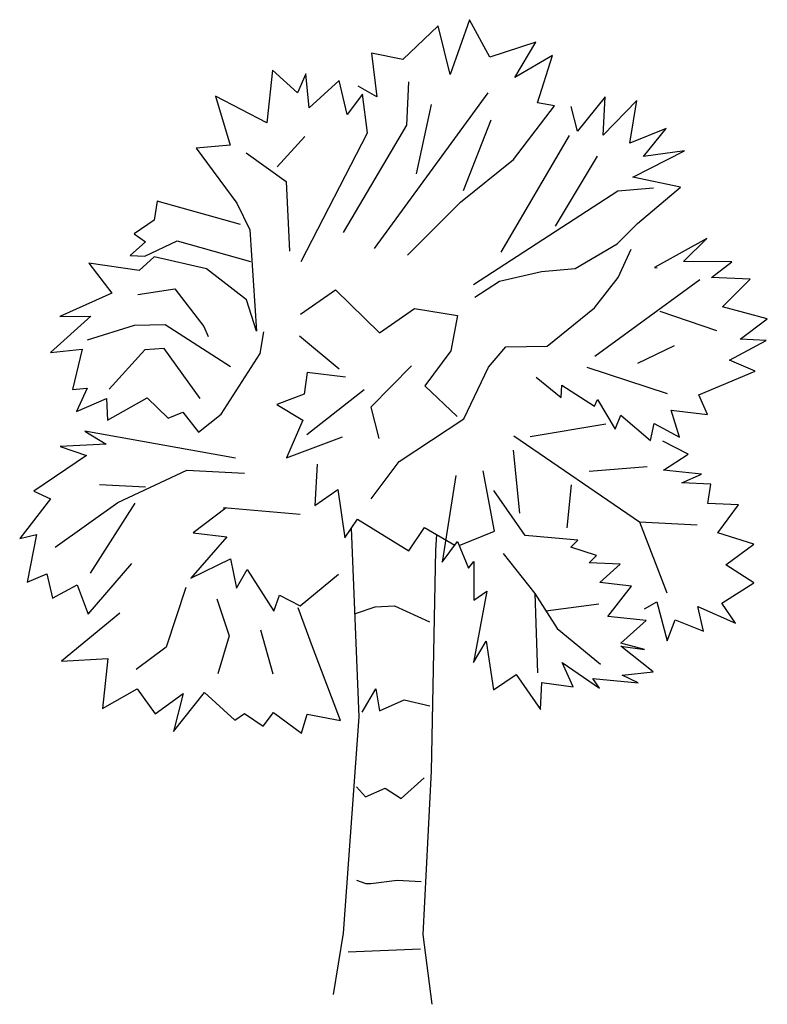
# Model space of a CAD drawing. Extents: x 63.2 to 69.31, y 11.15 to 19.21.
import ezdxf

# ---------------------------------------------------------------- set-up
doc = ezdxf.new("R2010")
doc.units = 0
doc.header["$MEASUREMENT"] = 0
doc.layers.get('0').update_dxf_attribs({"linetype": 'CONTINUOUS'})

msp = doc.modelspace()

# ---------------------------------------------------------------- linework, layer by layer
for p, q in [((66.8777, 19.2074), (66.7199, 18.7595)), ((67.0423, 18.9008), (66.8777, 19.2074)), ((66.6219, 19.1585), (66.3321, 18.8805)), ((66.7199, 18.7595), (66.6219, 19.1585)), ((67.4199, 19.0224), (67.0423, 18.9008)), ((67.2477, 18.7328), (67.4199, 19.0224)), ((66.0758, 18.9329), (66.1196, 18.576)), ((66.3321, 18.8805), (66.0758, 18.9329)), ((67.5552, 18.9142), (67.2477, 18.7328)), ((67.4342, 18.5263), (67.5552, 18.9142)), ((65.2639, 18.7939), (65.2195, 18.3627)), ((65.4684, 18.609), (65.2639, 18.7939)), ((65.5381, 18.7631), (65.4684, 18.609)), ((65.5635, 18.486), (65.5381, 18.7631)), ((65.8112, 18.7099), (65.5635, 18.486)), ((65.8759, 18.4308), (65.8112, 18.7099)), ((66.1196, 18.576), (65.9664, 18.6626)), ((66.3791, 18.698), (66.3612, 18.3443)), ((64.7972, 18.5811), (64.9176, 18.181)), ((65.2195, 18.3627), (64.7972, 18.5811)), ((66.0026, 18.5988), (65.8759, 18.4308)), ((66.0428, 18.2816), (66.0026, 18.5988)), ((67.0275, 18.6088), (66.0961, 17.3333)), ((67.9884, 18.5771), (67.7602, 18.2959)), ((67.9724, 18.2627), (67.9884, 18.5771)), ((68.2458, 18.5471), (67.9724, 18.2627)), ((68.1885, 18.1954), (68.2458, 18.5471)), ((66.4423, 17.9462), (66.5668, 18.514)), ((67.2363, 18.0636), (67.5737, 18.5024)), ((67.5737, 18.5024), (67.4342, 18.5263)), ((67.7602, 18.2959), (67.7084, 18.4956)), ((66.8293, 17.8084), (67.0557, 18.3879)), ((66.3612, 18.3443), (65.8438, 17.4643)), ((68.4873, 18.3154), (68.1885, 18.1954)), ((68.3013, 18.0884), (68.4873, 18.3154)), ((65.3027, 18.0039), (65.5291, 18.2514)), ((65.4998, 17.2284), (66.0428, 18.2816)), ((67.1358, 17.3032), (67.6965, 18.2598)), ((64.9176, 18.181), (64.6406, 18.1556)), ((64.6406, 18.1556), (64.9723, 17.7054)), ((65.0495, 18.118), (65.3753, 17.882)), ((66.8021, 17.7141), (67.2363, 18.0636)), ((67.5801, 17.5171), (67.9243, 18.0906)), ((68.2139, 17.9184), (68.6357, 18.1334)), ((68.6357, 18.1334), (68.3013, 18.0884)), ((68.6038, 17.8367), (68.2139, 17.9184)), ((65.3753, 17.882), (65.4027, 17.3122)), ((68.09, 17.8064), (68.384, 17.8309)), ((68.251, 17.5394), (68.6038, 17.8367)), ((66.9086, 17.0389), (68.09, 17.8064)), ((64.3203, 17.7216), (64.2955, 17.5653)), ((65.0028, 17.5294), (64.3203, 17.7216)), ((64.9723, 17.7054), (65.0794, 17.4861)), ((66.3692, 17.2801), (66.8021, 17.7141)), ((64.2955, 17.5653), (64.1323, 17.4553)), ((68.085, 17.3733), (68.251, 17.5394)), ((64.1323, 17.4553), (64.2246, 17.3887)), ((65.0794, 17.4861), (65.1331, 16.656)), ((68.8188, 17.4149), (68.3903, 17.1777)), ((68.6292, 17.2275), (68.8188, 17.4149)), ((64.2246, 17.3887), (64.1007, 17.2768)), ((64.2186, 17.2708), (64.484, 17.3981)), ((64.484, 17.3981), (65.0832, 17.227)), ((67.7427, 17.1711), (68.085, 17.3733)), ((64.1007, 17.2768), (64.2186, 17.2708)), ((64.2972, 17.2669), (64.1734, 17.1549)), ((64.7255, 17.1664), (64.2972, 17.2669)), ((68.0935, 17.0971), (68.2009, 17.328)), ((63.7599, 17.2153), (63.9501, 16.9692)), ((64.1734, 17.1549), (63.7599, 17.2153)), ((67.4656, 17.1458), (67.7427, 17.1711)), ((68.3903, 17.1777), (68.4127, 17.1766)), ((69.023, 17.2245), (68.6292, 17.2275)), ((68.859, 17.0977), (69.023, 17.2245)), ((65.0504, 16.9135), (64.7255, 17.1664)), ((67.1239, 17.0674), (67.4656, 17.1458)), ((67.9008, 16.8479), (68.0935, 17.0971)), ((69.1734, 17.0818), (68.859, 17.0977)), ((66.9203, 16.937), (67.1239, 17.0674)), ((67.9033, 16.4538), (68.7624, 17.0801)), ((68.9481, 16.8568), (69.1734, 17.0818)), ((63.9501, 16.9692), (63.5238, 16.7769)), ((64.1634, 16.9584), (64.4641, 17.0051)), ((64.4641, 17.0051), (64.7016, 16.6948)), ((65.4947, 16.7953), (65.7806, 16.9947)), ((65.7806, 16.9947), (66.14, 16.6444)), ((65.1331, 16.656), (65.0504, 16.9135)), ((69.3147, 16.7594), (68.9481, 16.8568)), ((63.7773, 16.781), (63.447, 16.4825)), ((63.5238, 16.7769), (63.7773, 16.781)), ((66.14, 16.6444), (66.4259, 16.8438)), ((66.4259, 16.8438), (66.7776, 16.7866)), ((66.7776, 16.7866), (66.7235, 16.4967)), ((67.5135, 16.5354), (67.9008, 16.8479)), ((68.4341, 16.8209), (68.8989, 16.6623)), ((63.7505, 16.5854), (64.1338, 16.7067)), ((64.1338, 16.7067), (64.3872, 16.7107)), ((64.3872, 16.7107), (64.9215, 16.3684)), ((64.7016, 16.6948), (64.737, 16.6142)), ((69.0922, 16.5906), (69.3147, 16.7594)), ((65.1633, 16.4744), (65.1948, 16.6529)), ((65.8097, 16.346), (65.4856, 16.6157)), ((67.0319, 16.3628), (67.1755, 16.5301)), ((67.1755, 16.5301), (67.5135, 16.5354)), ((68.255, 16.3966), (68.5549, 16.539)), ((69.0048, 16.4205), (69.3056, 16.5797)), ((69.3056, 16.5797), (69.0922, 16.5906)), ((63.447, 16.4825), (63.7072, 16.5087)), ((63.7072, 16.5087), (63.6287, 16.1806)), ((64.2192, 16.5053), (63.9271, 16.1824)), ((64.3773, 16.5142), (64.2192, 16.5053)), ((64.6718, 16.1053), (64.3773, 16.5142)), ((64.8455, 15.9783), (65.1633, 16.4744)), ((66.7235, 16.4967), (66.5119, 16.2091)), ((66.402, 16.3722), (66.0697, 16.0345)), ((69.2142, 16.3311), (69.0048, 16.4205)), ((65.5494, 16.3197), (65.5235, 16.1409)), ((65.8627, 16.2814), (65.5494, 16.3197)), ((66.8304, 15.9397), (67.0319, 16.3628)), ((67.8367, 16.3615), (68.4957, 16.148)), ((68.754, 16.1349), (69.2142, 16.3311)), ((66.5119, 16.2091), (66.7751, 15.9593)), ((67.4218, 16.2812), (67.6271, 16.1132)), ((67.6271, 16.1132), (67.6323, 16.2142)), ((67.6323, 16.2142), (67.8994, 16.0431)), ((63.6287, 16.1806), (63.7474, 16.1915)), ((63.7474, 16.1915), (63.6589, 15.999)), ((65.5235, 16.1409), (65.2997, 16.0566)), ((66.015, 16.178), (65.546, 15.8077)), ((68.8246, 15.9737), (68.754, 16.1349)), ((63.6589, 15.999), (63.9063, 16.1047)), ((63.9063, 16.1047), (63.9143, 15.9298)), ((63.9143, 15.9298), (64.2386, 16.1103)), ((64.2386, 16.1103), (64.4103, 15.944)), ((65.2997, 16.0566), (65.5127, 15.9276)), ((67.8994, 16.0431), (67.9247, 16.0981)), ((67.9247, 16.0981), (68.0699, 15.8543)), ((64.4103, 15.944), (64.5311, 15.9942)), ((64.5311, 15.9942), (64.6578, 15.8302)), ((64.6578, 15.8302), (64.8455, 15.9783)), ((66.0697, 16.0345), (66.1355, 15.7779)), ((68.0699, 15.8543), (68.1152, 15.9703)), ((68.1152, 15.9703), (68.3579, 15.761)), ((68.5282, 16.0112), (68.8246, 15.9737)), ((68.5957, 15.7883), (68.5282, 16.0112)), ((65.5127, 15.9276), (65.3789, 15.6192)), ((66.3004, 15.5894), (66.8304, 15.9397)), ((67.3746, 15.7939), (67.9933, 15.8976)), ((68.3579, 15.761), (68.3875, 15.9002)), ((68.3875, 15.9002), (68.5957, 15.7883)), ((63.7295, 15.8378), (63.9043, 15.7333)), ((64.9623, 15.6178), (63.7295, 15.8378)), ((67.2398, 15.8007), (68.2679, 15.0957)), ((63.9043, 15.7333), (63.5262, 15.713)), ((65.3789, 15.6192), (65.8379, 15.7929)), ((68.6675, 15.6496), (68.459, 15.7558)), ((63.742, 15.6402), (63.3107, 15.3468)), ((63.5262, 15.713), (63.742, 15.6402)), ((67.2339, 15.6828), (67.2866, 15.168)), ((68.4639, 15.5192), (68.6675, 15.6496)), ((65.6295, 15.5671), (65.6124, 15.2302)), ((66.0712, 15.2858), (66.3004, 15.5894)), ((63.9983, 15.2557), (64.5633, 15.5198)), ((64.5633, 15.5198), (65.0349, 15.4959)), ((67.0821, 15.0207), (66.989, 15.5151)), ((67.8555, 15.5106), (68.3303, 15.5485)), ((68.7774, 15.4864), (68.4639, 15.5192)), ((68.6162, 15.4158), (68.7774, 15.4864)), ((64.2241, 15.3794), (63.848, 15.3984)), ((66.7659, 15.4751), (66.6527, 14.7667)), ((67.7092, 15.3998), (67.6745, 15.047)), ((68.852, 15.4038), (68.6162, 15.4158)), ((68.8272, 15.2475), (68.852, 15.4038)), ((63.3107, 15.3468), (63.4482, 15.2836)), ((65.6124, 15.2302), (65.7992, 15.3615)), ((65.7992, 15.3615), (65.8579, 14.9645)), ((67.3336, 14.9855), (67.0764, 15.3531)), ((63.4482, 15.2836), (63.1953, 14.9587)), ((63.4844, 14.8878), (63.9983, 15.2557)), ((64.1387, 15.2486), (63.772, 14.6762)), ((69.0798, 15.2347), (68.8272, 15.2475)), ((64.8854, 15.2108), (64.616, 15.0049)), ((64.8629, 15.2119), (64.8854, 15.2108)), ((65.4906, 15.1576), (64.8629, 15.2119)), ((68.9107, 15.0069), (69.0798, 15.2347)), ((65.8579, 14.9645), (65.9613, 15.1169)), ((65.9613, 15.1169), (66.3816, 14.8592)), ((68.2679, 15.0957), (68.4918, 14.5159)), ((68.2679, 15.0957), (68.7395, 15.0718)), ((64.616, 15.0049), (64.8903, 14.9741)), ((65.9751, 13.5008), (65.9124, 15.0449)), ((66.3816, 14.8592), (66.5095, 15.0497)), ((66.5095, 15.0497), (66.7582, 14.9065)), ((66.793, 14.9018), (67.0821, 15.0207)), ((69.2043, 14.9132), (68.9107, 15.0069)), ((63.1953, 14.9587), (63.332, 14.9912)), ((63.332, 14.9912), (63.256, 14.601)), ((64.8903, 14.9741), (64.5973, 14.6344)), ((66.6014, 14.8649), (66.6106, 14.9915)), ((66.6527, 14.7667), (66.7795, 14.9347)), ((66.7795, 14.9347), (66.8697, 14.7163)), ((67.7651, 14.9467), (67.3336, 14.9855)), ((67.7058, 14.8878), (67.7651, 14.9467)), ((66.566, 13.0544), (66.6014, 14.8649)), ((67.1516, 14.8371), (67.4108, 14.5088)), ((67.9163, 14.8209), (67.7058, 14.8878)), ((68.9762, 14.7446), (69.2043, 14.9132)), ((63.7549, 14.3393), (64.1137, 14.7546)), ((64.5973, 14.6344), (64.9205, 14.7925)), ((64.9205, 14.7925), (64.9703, 14.5536)), ((66.8697, 14.7163), (66.9118, 14.7704)), ((66.9118, 14.7704), (66.9128, 14.4552)), ((67.857, 14.7619), (67.9163, 14.8209)), ((68.1096, 14.7491), (67.857, 14.7619)), ((64.9703, 14.5536), (65.0568, 14.7068)), ((65.0568, 14.7068), (65.2759, 14.3636)), ((67.9445, 14.5999), (68.1096, 14.7491)), ((69.2052, 14.598), (68.9762, 14.7446)), ((63.256, 14.601), (63.4172, 14.6717)), ((63.4172, 14.6717), (63.4634, 14.4723)), ((65.492, 14.409), (65.8035, 14.669)), ((68.2019, 14.57), (67.9445, 14.5999)), ((68.9434, 14.4311), (69.2052, 14.598)), ((63.4634, 14.4723), (63.6658, 14.5803)), ((63.6658, 14.5803), (63.7549, 14.3393)), ((64.554, 14.5578), (64.3942, 14.0706)), ((67.0178, 14.5287), (66.9093, 13.9432)), ((66.9128, 14.4552), (67.0178, 14.5287)), ((68.0092, 14.3208), (68.2019, 14.57)), ((64.8083, 14.4661), (64.9111, 14.1626)), ((65.2759, 14.3636), (65.322, 14.4964)), ((65.322, 14.4964), (65.492, 14.409)), ((67.4108, 14.5088), (67.5933, 14.2237)), ((67.4108, 14.5088), (67.4342, 13.8603)), ((68.3107, 14.3844), (68.4092, 14.4413)), ((68.4092, 14.4413), (68.4944, 14.1218)), ((69.0534, 14.2679), (68.9434, 14.4311)), ((65.5932, 14.0717), (65.4743, 14.393)), ((65.9448, 14.3466), (66.1051, 14.4004)), ((66.1051, 14.4004), (66.2632, 14.4093)), ((66.2632, 14.4093), (66.5491, 14.2766)), ((67.5021, 14.3662), (67.9357, 14.4259)), ((67.9357, 14.4259), (67.9357, 14.4259)), ((67.9357, 14.4259), (67.9357, 14.4259)), ((68.745, 14.4018), (69.0534, 14.2679)), ((68.7911, 14.2024), (68.745, 14.4018)), ((64.0143, 14.3487), (63.5385, 13.9563)), ((68.3227, 14.2881), (68.0092, 14.3208)), ((68.1162, 14.1015), (68.3227, 14.2881)), ((68.4944, 14.1218), (68.5593, 14.293)), ((68.5593, 14.293), (68.7911, 14.2024)), ((65.1668, 14.2115), (65.2668, 13.8519)), ((67.5933, 14.2237), (67.9499, 13.9298)), ((64.9111, 14.1626), (64.8166, 13.8522)), ((66.9093, 13.9432), (67.0139, 14.118)), ((67.0139, 14.118), (67.0726, 13.721)), ((64.3942, 14.0706), (64.1485, 13.886)), ((65.8215, 13.4692), (65.5932, 14.0717)), ((68.1151, 14.0791), (68.3107, 14.0523)), ((68.3802, 13.8686), (68.1151, 14.0791)), ((68.3107, 14.0523), (68.1162, 14.1015)), ((63.5385, 13.9563), (63.9167, 13.9766)), ((63.9167, 13.9766), (63.8734, 13.5679)), ((67.6356, 13.9458), (67.94, 13.7334)), ((67.7267, 13.7442), (67.6356, 13.9458)), ((68.1256, 13.8421), (68.3802, 13.8686)), ((67.0726, 13.721), (67.2591, 13.8466)), ((67.2591, 13.8466), (67.4585, 13.5607)), ((67.8878, 13.8148), (68.2575, 13.7792)), ((67.94, 13.7334), (67.8878, 13.8148)), ((68.2575, 13.7792), (68.1256, 13.8421)), ((63.8734, 13.5679), (64.1574, 13.728)), ((64.1574, 13.728), (64.3046, 13.5235)), ((65.9996, 13.539), (66.1106, 13.7303)), ((66.1106, 13.7303), (66.1408, 13.5487)), ((67.4585, 13.5607), (67.4695, 13.7797)), ((67.4695, 13.7797), (67.7267, 13.7442)), ((64.3046, 13.5235), (64.5326, 13.6921)), ((64.455, 13.3808), (64.7075, 13.7001)), ((64.5326, 13.6921), (64.455, 13.3808)), ((64.7075, 13.7001), (64.955, 13.4737)), ((66.1408, 13.5487), (66.3424, 13.6398)), ((66.3424, 13.6398), (66.5537, 13.5897)), ((64.955, 13.4737), (65.0364, 13.5258)), ((65.0364, 13.5258), (65.1888, 13.4224)), ((65.1888, 13.4224), (65.2734, 13.5364)), ((65.2734, 13.5364), (65.5012, 13.3672)), ((65.5012, 13.3672), (65.5484, 13.5224)), ((65.5484, 13.5224), (65.8215, 13.4692)), ((65.8459, 11.7287), (65.9751, 13.5008)), ((66.3183, 12.8305), (66.507, 13.0011)), ((66.4983, 11.7182), (66.566, 13.0544)), ((65.9517, 12.9279), (66.0263, 12.8453)), ((66.0263, 12.8453), (66.1875, 12.9159)), ((66.1875, 12.9159), (66.3183, 12.8305)), ((65.9523, 12.1624), (66.0298, 12.1359)), ((66.0298, 12.1359), (66.0691, 12.1339)), ((66.0691, 12.1339), (66.2844, 12.1624)), ((66.2844, 12.1624), (66.4809, 12.1525)), ((65.7642, 11.2263), (65.8459, 11.7287)), ((66.5707, 11.1461), (66.4983, 11.7182)), ((65.8832, 11.5749), (66.4755, 11.6012))]:
    msp.add_line(p, q)

doc.saveas('drawing.dxf')
